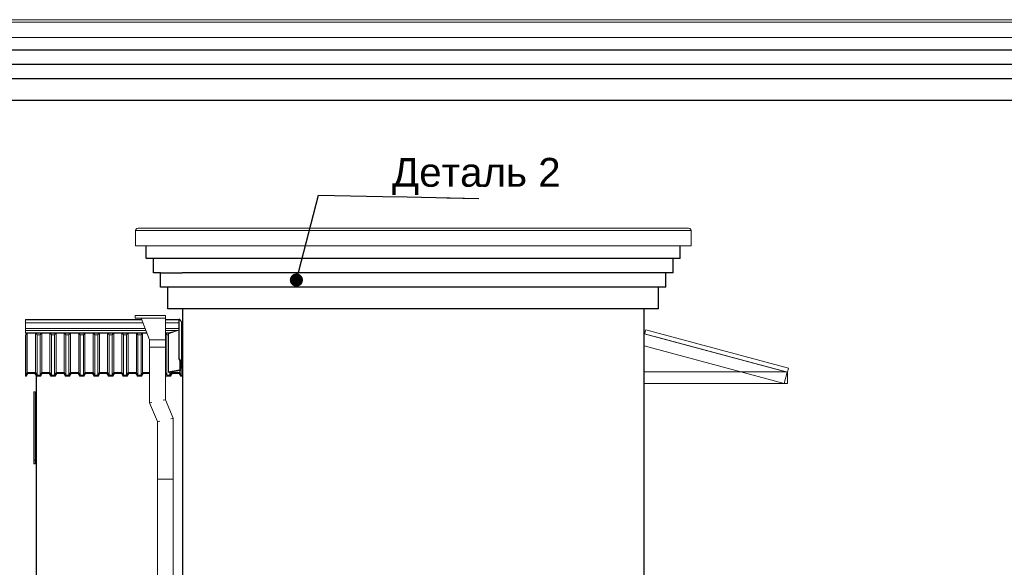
# Model space of a CAD drawing. Header units: millimetres. Extents: x -28034 to 133570, y -6180 to 17692.
# Tile 31 of 36: x 104405 to 111232, y -1247 to 2550. Entities that reach past the tile are written whole.
import ezdxf

# ---------------------------------------------------------------- set-up
doc = ezdxf.new("R2010")
doc.units = ezdxf.units.MM
doc.header["$MEASUREMENT"] = 0
doc.set_wipeout_variables(frame=1)
doc.linetypes.add('Wipeout_Contour', pattern=[1000, 0, -1000])
for name, color, linetype, lineweight in [('0_Ном._пера__120', 7, 'Continuous', 5), ('1_Решетки_Ном._пера__120', 7, 'Continuous', 5), ('Аннотация - Выносная Надпись.Фасад фрагмент_Ном._пера__1', 7, 'Continuous', 15), ('Конструктив - Балки.Крозырьки_Ном._пера__120', 7, 'Continuous', 5), ('Конструктив - Стены Ненесущие_Ном._пера__21', 7, 'Continuous', 30), ('Конструктив - Стены Несущие_Ном._пера__21', 7, 'Continuous', 30), ('Новый_1 ВОДОСТОК_Ном._пера__120', 7, 'Continuous', 5), ('Новый_1 Молдинги_Ном._пера__21', 7, 'Continuous', 30), ('Новый_1_Козырьки_Ном._пера__120', 7, 'Continuous', 5), ('Новый_Конструктив - Стены Внутренние несущие_Ном._пера__21', 7, 'Continuous', 30), ('Новый_Конструктив - Стены Ненесущие_Ном._пера__21', 7, 'Continuous', 30), ('Новый_Конструктив - Стены Несущие_Ном._пера__21', 7, 'Continuous', 30), ('Новый_Фартук парапета_Ном._пера__120', 7, 'Continuous', 5)]:
    doc.layers.add(name, color=color, linetype=linetype, lineweight=lineweight)
for name, color, linetype in [('1_Решетки', 7, 'Continuous'), ('Конструктив - Балки.Крозырьки', 7, 'Continuous'), ('Конструктив - Стены Ненесущие', 7, 'Continuous'), ('Конструктив - Стены Несущие', 7, 'Continuous'), ('Новый_1 ВОДОСТОК', 7, 'Continuous'), ('Новый_1 Молдинги', 7, 'Continuous'), ('Новый_1_Козырьки', 7, 'Continuous'), ('Новый_Конструктив - Стены Внутренние несущие', 7, 'Continuous'), ('Новый_Конструктив - Стены Ненесущие', 7, 'Continuous'), ('Новый_Конструктив - Стены Несущие', 7, 'Continuous'), ('Новый_Фартук парапета', 7, 'Continuous')]:
    doc.layers.add(name, color=color, linetype=linetype)
doc.styles.add('СГЕНЕРИР_СТИЛЬ_1', font='arial.ttf')
doc.dimstyles.new('СГЕНЕРИР_СТИЛЬ__2', dxfattribs={"dimtxt": 0.18, "dimasz": 182.4, "dimexe": 0.18, "dimexo": 0.0625, "dimgap": 0, "dimtad": 0, "dimtih": 1, "dimtoh": 1, "dimdec": 4, "dimzin": 0, "dimdsep": 46, "dimcen": 0.09, "dimadec": 0, "dimazin": 0, "dimtfac": 1, "dimtdec": 4, "dimtmove": 0, "dimatfit": 3, "dimldrblk": 'ARROWHEAD_11', "dimfxl": 1, "dimtolj": 1, "dimtzin": 0, "dimarcsym": 0})

# ---------------------------------------------------------------- blocks, each defined once
blk = doc.blocks.new('Элемент Разреза_203_1', base_point=(104939.2, -2230.2))
at = {"layer": 'Новый_Конструктив - Стены Внутренние несущие_Ном._пера__21', "color": 7, "linetype": 'Continuous', "lineweight": 30}
for p, q in [((105534.9, -5.2), (105534.9, -2030.2)), ((108734.9, -2030.2), (108734.9, -5.2))]:
    blk.add_line(p, q, dxfattribs=at)
blk = doc.blocks.new('Элемент Разреза_260_1', base_point=(104939.2, -2230.2))
at = {"layer": 'Новый_Конструктив - Стены Несущие_Ном._пера__21', "color": 7, "linetype": 'Continuous', "lineweight": 30}
for p, q in [((105534.9, 544.8), (105534.9, -5.2)), ((108734.9, -5.2), (108734.9, 544.8))]:
    blk.add_line(p, q, dxfattribs=at)
blk = doc.blocks.new('Элемент Разреза_301_1', base_point=(104939.2, -2230.2))
at = {"layer": 'Новый_Фартук парапета_Ном._пера__120', "color": 7, "linetype": 'Continuous', "lineweight": 5}
for p, q in [((105210.3, 1096.4), (105207.8, 1087.4)), ((105217.1, 1102.8), (105210.3, 1096.4)), ((105226.3, 1104.8), (105217.1, 1102.8)), ((105226.3, 1104.8), (109041.4, 1104.8)), ((109041.4, 1104.8), (109050.6, 1102.8)), ((109050.6, 1102.8), (109057.4, 1096.4)), ((109057.4, 1096.4), (109059.9, 1087.4)), ((105207.8, 1087.4), (105207.8, 982)), ((105207.8, 1087.4), (109059.9, 1087.4)), ((109059.9, 1087.4), (109059.9, 982)), ((105207.8, 982), (109059.9, 982))]:
    blk.add_line(p, q, dxfattribs=at)
blk = doc.blocks.new('Элемент Разреза_302_1', base_point=(104939.2, -2230.2))
at = {"layer": 'Новый_Фартук парапета_Ном._пера__120', "color": 7, "linetype": 'Continuous', "lineweight": 5}
for p, q in [((95409.9, 2532.7), (106074.9, 2532.7)), ((95428.4, 2550), (106074.9, 2550)), ((95409.9, 2427.2), (106074.9, 2427.2))]:
    blk.add_line(p, q, dxfattribs=at)
blk = doc.blocks.new('Элемент Разреза_377_1', base_point=(104939.2, -2230.2))
at = {"layer": 'Новый_1 Молдинги_Ном._пера__21', "color": 7, "linetype": 'Continuous', "lineweight": 30}
for p, q in [((109515.9, 2339.1), (95484.4, 2339.1)), ((109515.9, 2239.8), (95534.4, 2239.8)), ((109515.9, 2139.8), (95584.4, 2139.8)), ((109515.9, 1989.8), (95634.4, 1989.8))]:
    blk.add_line(p, q, dxfattribs=at)
blk = doc.blocks.new('Элемент Разреза_379_1', base_point=(104939.2, -2230.2))
at = {"layer": 'Новый_1 Молдинги_Ном._пера__21', "color": 7, "linetype": 'Continuous', "lineweight": 30}
for p, q in [((123021.6, 2339.1), (109515.9, 2339.1)), ((123071.6, 2239.8), (109515.9, 2239.8)), ((123121.6, 2139.8), (109515.9, 2139.8)), ((123224.6, 1989.8), (109515.9, 1989.8))]:
    blk.add_line(p, q, dxfattribs=at)
blk = doc.blocks.new('Элемент Разреза_380_1', base_point=(104939.2, -2230.2))
at = {"layer": 'Новый_1 Молдинги_Ном._пера__21', "color": 7, "linetype": 'Continuous', "lineweight": 30}
for p, q in [((105281.9, 894.2), (105281.9, 982)), ((105331.9, 794.8), (105331.9, 894.2)), ((105381.9, 794.8), (105331.9, 794.8)), ((105381.9, 794.8), (105531.9, 794.8)), ((105381.9, 694.8), (105381.9, 794.8)), ((105431.9, 694.8), (105381.9, 694.8)), ((105531.9, 694.8), (105431.9, 694.8)), ((105431.9, 544.8), (105431.9, 694.8)), ((105531.9, 544.8), (105431.9, 544.8))]:
    blk.add_line(p, q, dxfattribs=at)
blk = doc.blocks.new('Элемент Разреза_381_1', base_point=(104939.2, -2230.2))
at = {"layer": 'Новый_1 Молдинги_Ном._пера__21', "color": 7, "linetype": 'Continuous', "lineweight": 30}
for p, q in [((108984.9, 894.2), (108984.9, 982)), ((108984.9, 894.2), (105281.9, 894.2)), ((108934.9, 794.8), (108934.9, 894.2)), ((108934.9, 794.8), (105531.9, 794.8)), ((108884.9, 694.8), (108884.9, 794.8)), ((108884.9, 694.8), (105531.9, 694.8)), ((108834.9, 544.8), (108834.9, 694.8)), ((108834.9, 544.8), (105531.9, 544.8))]:
    blk.add_line(p, q, dxfattribs=at)
blk = doc.blocks.new('Элемент Разреза_398_1', base_point=(104939.2, -2230.2))
at = {"layer": 'Конструктив - Стены Несущие_Ном._пера__21', "color": 7, "linetype": 'Continuous', "lineweight": 30}
for p, q in [((108735.8, 381.4), (108735.8, 470.5)), ((108735.8, 108.1), (108735.8, 288.2)), ((108735.8, -2030.2), (108735.8, 28.1))]:
    blk.add_line(p, q, dxfattribs=at)
blk = doc.blocks.new('Элемент Разреза_403_1', base_point=(104939.2, -2230.2))
at = {"layer": 'Новый_Фартук парапета_Ном._пера__120', "color": 7, "linetype": 'Continuous', "lineweight": 5}
for p, q in [((106074.9, 2550), (122918.1, 2550)), ((106074.9, 2532.7), (122899.6, 2532.7)), ((106074.9, 2427.2), (122899.6, 2427.2))]:
    blk.add_line(p, q, dxfattribs=at)
blk = doc.blocks.new('Элемент Разреза_414_1', base_point=(104939.2, -2230.2))
at = {"layer": 'Новый_1 ВОДОСТОК_Ном._пера__120', "color": 7, "linetype": 'Continuous', "lineweight": 5}
for p, q in [((105415.1, 499.8), (105205.1, 499.8)), ((105205.1, 499.8), (105205.1, 479.8)), ((105415.1, 479.8), (105205.1, 479.8)), ((105248, 479.8), (105305.1, 329.8)), ((105415.1, 499.8), (105415.1, 479.8)), ((105415.1, 479.8), (105415.1, 329.8)), ((105415.1, 329.8), (105305.1, 329.8)), ((105305.1, 329.8), (105305.1, 279.8)), ((105415.1, 279.8), (105305.1, 279.8)), ((105305.1, 279.8), (105305.1, -107.5)), ((105415.1, 329.8), (105415.1, 279.8)), ((105415.1, 279.8), (105415.1, -85)), ((105309.3, -106.6), (105305.1, -107.5)), ((105305.1, -107.5), (105360.1, -236.2)), ((105321.2, -104.2), (105309.3, -106.6)), ((105410.9, -85.8), (105399, -88.3)), ((105415.1, -85), (105410.9, -85.8)), ((105415.1, -85), (105470.1, -213.7)), ((105364.3, -235.3), (105360.1, -236.2)), ((105360.1, -236.2), (105360.1, -635)), ((105376.2, -232.9), (105364.3, -235.3)), ((105465.9, -214.5), (105454, -217)), ((105470.1, -213.7), (105465.9, -214.5)), ((105470.1, -213.7), (105470.1, -635)), ((105360.1, -635), (105360.1, -2085.2)), ((105364.3, -635), (105360.1, -635)), ((105376.2, -635), (105364.3, -635)), ((105394.1, -635), (105376.2, -635)), ((105415.1, -635), (105394.1, -635)), ((105436.2, -635), (105415.1, -635)), ((105454, -635), (105436.2, -635)), ((105465.9, -635), (105454, -635)), ((105470.1, -635), (105465.9, -635)), ((105470.1, -635), (105470.1, -2085.2)), ((105358, -2085.2), (105362.3, -2085.2)), ((105358, -2115.2), (105358, -2085.2)), ((105358, -2115.2), (105362.3, -2115.2)), ((105360.1, -2115.2), (105360.1, -2215.2)), ((105362.3, -2085.2), (105374.7, -2085.2)), ((105362.3, -2115.2), (105374.7, -2115.2)), ((105374.7, -2085.2), (105393.2, -2085.2)), ((105374.7, -2115.2), (105393.2, -2115.2)), ((105393.2, -2085.2), (105415, -2085.2)), ((105393.2, -2115.2), (105415, -2115.2)), ((105415, -2085.2), (105501.9, -2085.2)), ((105415, -2115.2), (105501.9, -2115.2)), ((105470.1, -2115.2), (105470.1, -2215.2)), ((105360.1, -2215.2), (105360.1, -2292.5)), ((105364.3, -2215.2), (105360.1, -2215.2)), ((105376.2, -2215.2), (105364.3, -2215.2)), ((105394.1, -2215.2), (105376.2, -2215.2)), ((105415.1, -2215.2), (105394.1, -2215.2)), ((105436.2, -2215.2), (105415.1, -2215.2)), ((105454, -2215.2), (105436.2, -2215.2)), ((105465.9, -2215.2), (105454, -2215.2)), ((105470.1, -2215.2), (105465.9, -2215.2)), ((105470.1, -2215.2), (105470.1, -2338)), ((105360.1, -2292.5), (105270.2, -2382.4)), ((105364.3, -2294.2), (105360.1, -2292.5)), ((105376.2, -2299.1), (105364.3, -2294.2)), ((105394.1, -2306.5), (105376.2, -2299.1)), ((105273.1, -2385.4), (105270.2, -2382.4)), ((105281.5, -2393.8), (105273.1, -2385.4)), ((105470.1, -2338), (105347.9, -2460.2)), ((105454, -2331.4), (105436.2, -2324)), ((105465.9, -2336.3), (105454, -2331.4)), ((105470.1, -2338), (105465.9, -2336.3)), ((105294.2, -2406.4), (105281.5, -2393.8)), ((105309, -2421.3), (105294.2, -2406.4)), ((105323.9, -2436.2), (105309, -2421.3)), ((105336.5, -2448.8), (105323.9, -2436.2)), ((105345, -2457.2), (105336.5, -2448.8)), ((105347.9, -2460.2), (105345, -2457.2))]:
    blk.add_line(p, q, dxfattribs=at)
blk = doc.blocks.new('Элемент Разреза_431_1', base_point=(104939.2, -2230.2))
at = {"layer": 'Новый_1_Козырьки_Ном._пера__120', "color": 7, "linetype": 'Continuous', "lineweight": 5}
for p, q in [((108737.9, 371.7), (108745.5, 400)), ((108737.9, 371.7), (109727.5, 106.5)), ((108745.5, 400), (109735.1, 134.9)), ((109727.5, 106.5), (109735.1, 134.9))]:
    blk.add_line(p, q, dxfattribs=at)
blk = doc.blocks.new('Элемент Разреза_432_1', base_point=(104939.2, -2230.2))
at = {"layer": 'Конструктив - Балки.Крозырьки_Ном._пера__120', "color": 7, "linetype": 'Continuous', "lineweight": 5}
for p, q in [((109717, 108.1), (108734.9, 371.2)), ((109706.5, 28.1), (108734.9, 288.4)), ((109706.5, 28.1), (109727.2, 105.3)), ((109727.2, 105.3), (109717, 108.1))]:
    blk.add_line(p, q, dxfattribs=at)
blk = doc.blocks.new('Элемент Разреза_437_1', base_point=(104939.2, -2230.2))
at = {"layer": 'Конструктив - Балки.Крозырьки_Ном._пера__120', "color": 7, "linetype": 'Continuous', "lineweight": 5}
for p, q in [((109407.9, 108.1), (108734.9, 108.1)), ((109717, 108.1), (109407.9, 108.1)), ((109721.6, 108.1), (109717, 108.1)), ((109727.5, 28.1), (109727.5, 106.5)), ((109727.5, 28.1), (108734.9, 28.1))]:
    blk.add_line(p, q, dxfattribs=at)
blk = doc.blocks.new('Элемент Разреза_438_1', base_point=(104939.2, -2230.2))
at = {"layer": 'Конструктив - Балки.Крозырьки_Ном._пера__120', "color": 7, "linetype": 'Continuous', "lineweight": 5}
blk.add_line((109720.1, 108.1), (108814.9, 350.6), dxfattribs=at)
blk = doc.blocks.new('Элемент Разреза_445_1', base_point=(104939.2, -2230.2))
at = {"layer": 'Конструктив - Стены Ненесущие_Ном._пера__21', "color": 7, "linetype": 'Continuous', "lineweight": 30}
blk.add_line((108734.9, 470.5), (108735.8, 470.5), dxfattribs=at)
blk = doc.blocks.new('Элемент Разреза_466_1', base_point=(104939.2, -2230.2))
at = {"layer": 'Новый_Конструктив - Стены Ненесущие_Ном._пера__21', "color": 7, "linetype": 'Continuous', "lineweight": 30}
blk.add_line((104519.9, -530.2), (104519.9, -2030.2), dxfattribs=at)
blk = doc.blocks.new('Элемент Разреза_468_1', base_point=(104939.2, -2230.2))
at = {"layer": '1_Решетки_Ном._пера__120', "color": 7, "linetype": 'Continuous', "lineweight": 5}
for p, q in [((104512.7, -30.2), (104502.7, -30.2)), ((104502.7, -30.2), (104502.7, -504.8)), ((104512.7, -30.2), (104512.7, -504.8)), ((104512.7, -504.8), (104502.7, -504.8)), ((104502.7, -504.8), (104502.7, -530.2)), ((104502.7, -530.2), (104512.7, -530.2)), ((104512.7, -504.8), (104512.7, -530.2))]:
    blk.add_line(p, q, dxfattribs=at)
blk = doc.blocks.new('Элемент Разреза_481_1', base_point=(104939.2, -2230.2))
at = {"layer": 'Новый_Фартук парапета_Ном._пера__120', "color": 7, "linetype": 'Continuous', "lineweight": 5}
for p, q in [((104445.1, 470.5), (104445.1, 468.1)), ((104445.1, 470.5), (105251.5, 470.5)), ((104445.1, 468.1), (104445.1, 447)), ((104445.1, 468.1), (105252.4, 468.1)), ((104445.1, 447), (104445.1, 409.5)), ((104445.1, 447), (105260.5, 447)), ((105415.1, 470.5), (105507.6, 470.5)), ((105415.1, 468.1), (105507.6, 468.1)), ((105415.1, 447), (105507.6, 447)), ((105514.7, 470.5), (105517, 470.5)), ((105517, 470.5), (105515.4, 469.5)), ((105519.8, 463.8), (105517, 470.5)), ((105526.5, 447.7), (105526.2, 448.3)), ((105526.2, 446), (105526.5, 447.7)), ((104445.1, 409.5), (104445.1, 400.6)), ((104445.1, 409.5), (105274.7, 409.5)), ((104445.1, 400.6), (104445.1, 394.5)), ((104445.1, 394.5), (104445.1, 379.6)), ((104445.1, 394.5), (105280.5, 394.5)), ((104445.1, 379.6), (105286.1, 379.6)), ((104445.1, 379.6), (104445.1, 375.6)), ((104445.1, 375.6), (105287.6, 375.6)), ((105415.1, 409.5), (105507.6, 409.5)), ((105415.1, 394.5), (105498.7, 394.5)), ((105415.1, 379.6), (105436.9, 379.6)), ((105415.1, 375.6), (105436.9, 375.6)), ((105487.1, 390.1), (105436.9, 379.6)), ((105436.9, 375.6), (105462.3, 380.6)), ((105436.9, 379.6), (105436.9, 375.6))]:
    blk.add_line(p, q, dxfattribs=at)
blk = doc.blocks.new('Элемент Разреза_484_1', base_point=(104939.2, -2230.2))
at = {"layer": 'Новый_Конструктив - Стены Ненесущие_Ном._пера__21', "color": 7, "linetype": 'Continuous', "lineweight": 30}
blk.add_line((104519.9, 80.5), (104519.9, -530.2), dxfattribs=at)
blk = doc.blocks.new('Элемент Разреза_485_1', base_point=(104939.2, -2230.2))
at = {"layer": 'Новый_Конструктив - Стены Ненесущие_Ном._пера__21', "color": 7, "linetype": 'Continuous', "lineweight": 30}
for p, q in [((104519.9, 375.6), (104519.9, 372.9)), ((104749.9, 375.6), (104749.9, 369.8))]:
    blk.add_line(p, q, dxfattribs=at)
blk = doc.blocks.new('Элемент Разреза_486_1', base_point=(104939.2, -2230.2))
at = {"layer": '0_Ном._пера__120', "color": 7, "linetype": 'Continuous', "lineweight": 5}
for p, q in [((104445.1, 364.3), (104445.1, 85.4)), ((104446.6, 364.3), (104445.1, 364.3)), ((104453.4, 375.6), (104446.6, 364.3)), ((104446.6, 85.4), (104446.6, 364.3)), ((104457.5, 103.1), (104457.5, 375.6)), ((104514.2, 103.1), (104514.2, 375.6)), ((104525.1, 364.3), (104518.3, 375.6)), ((104525.1, 85.4), (104525.1, 364.3)), ((104546.6, 364.3), (104525.1, 364.3)), ((104553.4, 375.6), (104546.6, 364.3)), ((104546.6, 85.4), (104546.6, 364.3)), ((104557.5, 103.1), (104557.5, 375.6)), ((104614.2, 103.1), (104614.2, 375.6)), ((104625.1, 364.3), (104618.3, 375.6)), ((104625.1, 85.4), (104625.1, 364.3)), ((104646.6, 364.3), (104625.1, 364.3)), ((104653.4, 375.6), (104646.6, 364.3)), ((104646.6, 85.4), (104646.6, 364.3)), ((104657.5, 103.1), (104657.5, 375.6)), ((104714.2, 103.1), (104714.2, 375.6)), ((104725.1, 364.3), (104718.3, 375.6)), ((104725.1, 85.4), (104725.1, 364.3)), ((104746.6, 364.3), (104725.1, 364.3)), ((104753.4, 375.6), (104746.6, 364.3)), ((104746.6, 85.4), (104746.6, 364.3)), ((104757.5, 103.1), (104757.5, 375.6)), ((104814.2, 103.1), (104814.2, 375.6)), ((104825.1, 364.3), (104818.3, 375.6)), ((104825.1, 85.4), (104825.1, 364.3)), ((104846.6, 364.3), (104825.1, 364.3)), ((104853.4, 375.6), (104846.6, 364.3)), ((104846.6, 85.4), (104846.6, 364.3)), ((104857.5, 103.1), (104857.5, 375.6)), ((104914.2, 103.1), (104914.2, 375.6)), ((104925.1, 364.3), (104918.3, 375.6)), ((104925.1, 85.4), (104925.1, 364.3)), ((104946.6, 364.3), (104925.1, 364.3)), ((104953.4, 375.6), (104946.6, 364.3)), ((104946.6, 85.4), (104946.6, 364.3)), ((104957.5, 103.1), (104957.5, 375.6)), ((105014.2, 103.1), (105014.2, 375.6)), ((105025.1, 364.3), (105018.3, 375.6)), ((105025.1, 85.4), (105025.1, 364.3)), ((105046.6, 364.3), (105025.1, 364.3)), ((105053.4, 375.6), (105046.6, 364.3)), ((105046.6, 85.4), (105046.6, 364.3)), ((105057.5, 103.1), (105057.5, 375.6)), ((105114.2, 103.1), (105114.2, 375.6)), ((105125.1, 364.3), (105118.3, 375.6)), ((105125.1, 85.4), (105125.1, 364.3)), ((105146.6, 364.3), (105125.1, 364.3)), ((105153.4, 375.6), (105146.6, 364.3)), ((105146.6, 85.4), (105146.6, 364.3)), ((105157.5, 103.1), (105157.5, 375.6)), ((105214.2, 103.1), (105214.2, 375.6)), ((105225.1, 364.3), (105218.3, 375.6)), ((105225.1, 85.4), (105225.1, 364.3)), ((105246.6, 364.3), (105225.1, 364.3)), ((105253.4, 375.6), (105246.6, 364.3)), ((105246.6, 85.4), (105246.6, 364.3)), ((105257.5, 103.1), (105257.5, 375.6)), ((105425.1, 364.3), (105418.3, 375.6)), ((105425.1, 85.4), (105425.1, 364.3)), ((105436.9, 364.3), (105425.1, 364.3)), ((105455.6, 379.3), (105454.6, 377.7)), ((105457.5, 378.8), (105457.5, 379.7)), ((105534.9, 364.3), (105526.5, 364.3)), ((104445.1, 85.4), (104446.6, 85.4)), ((104445.1, 78.5), (104445.1, 85.4)), ((104450.5, 78.5), (104445.1, 78.5)), ((104446.6, 85.4), (104457.5, 103.1)), ((104461.4, 96.2), (104450.5, 78.5)), ((104457.5, 103.1), (104514.2, 103.1)), ((104510.2, 96.2), (104461.4, 96.2)), ((104521.1, 78.5), (104510.2, 96.2)), ((104514.2, 103.1), (104525.1, 85.4)), ((104550.5, 78.5), (104521.1, 78.5)), ((104525.1, 85.4), (104546.6, 85.4)), ((104546.6, 85.4), (104557.5, 103.1)), ((104561.4, 96.2), (104550.5, 78.5)), ((104557.5, 103.1), (104614.2, 103.1)), ((104610.2, 96.2), (104561.4, 96.2)), ((104621.1, 78.5), (104610.2, 96.2)), ((104614.2, 103.1), (104625.1, 85.4)), ((104650.5, 78.5), (104621.1, 78.5)), ((104625.1, 85.4), (104646.6, 85.4)), ((104646.6, 85.4), (104657.5, 103.1)), ((104661.4, 96.2), (104650.5, 78.5)), ((104657.5, 103.1), (104714.2, 103.1)), ((104710.2, 96.2), (104661.4, 96.2)), ((104721.1, 78.5), (104710.2, 96.2)), ((104714.2, 103.1), (104725.1, 85.4)), ((104750.5, 78.5), (104721.1, 78.5)), ((104725.1, 85.4), (104746.6, 85.4)), ((104746.6, 85.4), (104757.5, 103.1)), ((104761.4, 96.2), (104750.5, 78.5)), ((104757.5, 103.1), (104814.2, 103.1)), ((104810.2, 96.2), (104761.4, 96.2)), ((104821.1, 78.5), (104810.2, 96.2)), ((104814.2, 103.1), (104825.1, 85.4)), ((104850.5, 78.5), (104821.1, 78.5)), ((104825.1, 85.4), (104846.6, 85.4)), ((104846.6, 85.4), (104857.5, 103.1)), ((104861.4, 96.2), (104850.5, 78.5)), ((104857.5, 103.1), (104914.2, 103.1)), ((104910.2, 96.2), (104861.4, 96.2)), ((104921.1, 78.5), (104910.2, 96.2)), ((104914.2, 103.1), (104925.1, 85.4)), ((104950.5, 78.5), (104921.1, 78.5)), ((104925.1, 85.4), (104946.6, 85.4)), ((104946.6, 85.4), (104957.5, 103.1)), ((104961.4, 96.2), (104950.5, 78.5)), ((104957.5, 103.1), (105014.2, 103.1)), ((105010.2, 96.2), (104961.4, 96.2)), ((105021.1, 78.5), (105010.2, 96.2)), ((105014.2, 103.1), (105025.1, 85.4)), ((105050.5, 78.5), (105021.1, 78.5)), ((105025.1, 85.4), (105046.6, 85.4)), ((105046.6, 85.4), (105057.5, 103.1)), ((105061.4, 96.2), (105050.5, 78.5)), ((105057.5, 103.1), (105114.2, 103.1)), ((105110.2, 96.2), (105061.4, 96.2)), ((105121.1, 78.5), (105110.2, 96.2)), ((105114.2, 103.1), (105125.1, 85.4)), ((105150.5, 78.5), (105121.1, 78.5)), ((105125.1, 85.4), (105146.6, 85.4)), ((105146.6, 85.4), (105157.5, 103.1)), ((105161.4, 96.2), (105150.5, 78.5)), ((105157.5, 103.1), (105214.2, 103.1)), ((105210.2, 96.2), (105161.4, 96.2)), ((105221.1, 78.5), (105210.2, 96.2)), ((105214.2, 103.1), (105225.1, 85.4)), ((105250.5, 78.5), (105221.1, 78.5)), ((105225.1, 85.4), (105246.6, 85.4)), ((105246.6, 85.4), (105257.5, 103.1)), ((105261.4, 96.2), (105250.5, 78.5)), ((105257.5, 103.1), (105305.1, 103.1)), ((105305.1, 96.2), (105261.4, 96.2)), ((105415.1, 101.6), (105425.1, 85.4)), ((105421.1, 78.5), (105415.1, 88.3)), ((105450.5, 78.5), (105421.1, 78.5)), ((105425.1, 85.4), (105446.6, 85.4)), ((105446.6, 85.4), (105446.6, 105.3)), ((105446.6, 85.4), (105457.5, 103.1)), ((105461.4, 96.2), (105450.5, 78.5)), ((105457.5, 103.1), (105457.5, 107.3)), ((105457.5, 103.1), (105514.2, 103.1)), ((105510.2, 96.2), (105461.4, 96.2)), ((105521.1, 78.5), (105510.2, 96.2)), ((105514.2, 103.1), (105514.2, 117.6)), ((105514.2, 103.1), (105525.1, 85.4)), ((105534.9, 78.5), (105521.1, 78.5)), ((105525.1, 85.4), (105525.1, 127.7)), ((105525.1, 85.4), (105534.9, 85.4))]:
    blk.add_line(p, q, dxfattribs=at)
blk = doc.blocks.new('Элемент Разреза_488_1', base_point=(104939.2, -2230.2))
at = {"layer": 'Новый_Фартук парапета_Ном._пера__120', "color": 7, "linetype": 'Continuous', "lineweight": 5}
for p, q in [((105511.4, 474.8), (105507.6, 471.8)), ((105507.6, 471.8), (105507.6, 197.6)), ((105515.4, 469.5), (105511.4, 474.8)), ((105511.4, 474.8), (105511.4, 199.9)), ((105519.8, 463.8), (105515.4, 469.5)), ((105526.2, 455.3), (105519.8, 463.8)), ((105526.2, 448.3), (105526.2, 455.3)), ((105526.2, 455.3), (105526.2, 176.8)), ((105526.2, 446), (105526.2, 448.3)), ((105526.3, 430), (105526.2, 446)), ((105526.3, 418.5), (105526.3, 139.2)), ((105526.5, 409.7), (105526.5, 130.5)), ((105462.3, 380.6), (105436.9, 371)), ((105436.9, 371), (105436.9, 107.7)), ((105487.1, 390.1), (105462.3, 380.6)), ((105507.6, 397.9), (105487.1, 390.1)), ((105511.4, 199.9), (105507.6, 197.6)), ((105507.6, 197.6), (105521.3, 176.1)), ((105526.2, 176.8), (105511.4, 199.9)), ((105515, 186), (105515, 122.8)), ((105521.3, 176.1), (105522, 138.1)), ((105522, 138.1), (105521.5, 129)), ((105526.3, 139.2), (105526.2, 176.8)), ((105526.5, 130.5), (105526.3, 139.2)), ((105515, 122.8), (105436.9, 107.7)), ((105436.9, 107.7), (105437.6, 103.7)), ((105437.6, 103.7), (105515.4, 117.9)), ((105521.5, 129), (105515, 122.8)), ((105515.4, 117.9), (105522.5, 122.7)), ((105522.5, 122.7), (105526.5, 130.5))]:
    blk.add_line(p, q, dxfattribs=at)
blk = doc.blocks.new('Элемент Разреза_506_1', base_point=(104939.2, -2230.2))
at = {"layer": 'Конструктив - Балки.Крозырьки_Ном._пера__120', "color": 7, "linetype": 'Continuous', "lineweight": 5}
for p, q in [((108734.9, 381.4), (108740.5, 381.4)), ((108814.9, 351), (108814.9, 349.8))]:
    blk.add_line(p, q, dxfattribs=at)
blk = doc.blocks.new('ARROWHEAD_11')
at = {"color": 0, "linetype": 'Continuous', "lineweight": 0}
blk.add_line((0, 0), (-1, 0), dxfattribs=at)
at = {"color": 0, "linetype": 'Continuous', "lineweight": 0, "const_width": 0.25, "flags": 128}
blk.add_lwpolyline([(-0.125, 0, 1), (0.125, 0, 1)], format="xyb", close=True, dxfattribs=at)

msp = doc.modelspace()

# ---------------------------------------------------------------- block references
at = {"lineweight": 0}
msp.add_blockref('Элемент Разреза_486_1', (104939.2, -2230.2), dxfattribs=at)
at = {"layer": '1_Решетки', "lineweight": 0}
msp.add_blockref('Элемент Разреза_468_1', (104939.2, -2230.2), dxfattribs=at)
at = {"layer": 'Конструктив - Балки.Крозырьки', "lineweight": 0}
for name in ['Элемент Разреза_506_1', 'Элемент Разреза_432_1', 'Элемент Разреза_438_1', 'Элемент Разреза_437_1']:
    msp.add_blockref(name, (104939.2, -2230.2), dxfattribs=at)
at = {"layer": 'Конструктив - Стены Ненесущие', "lineweight": 0}
msp.add_blockref('Элемент Разреза_445_1', (104939.2, -2230.2), dxfattribs=at)
at = {"layer": 'Конструктив - Стены Несущие', "lineweight": 0}
msp.add_blockref('Элемент Разреза_398_1', (104939.2, -2230.2), dxfattribs=at)
at = {"layer": 'Новый_1 ВОДОСТОК', "lineweight": 0}
msp.add_blockref('Элемент Разреза_414_1', (104939.2, -2230.2), dxfattribs=at)
at = {"layer": 'Новый_1 Молдинги', "lineweight": 0}
for name in ['Элемент Разреза_377_1', 'Элемент Разреза_379_1', 'Элемент Разреза_380_1', 'Элемент Разреза_381_1']:
    msp.add_blockref(name, (104939.2, -2230.2), dxfattribs=at)
at = {"layer": 'Новый_1_Козырьки', "lineweight": 0}
msp.add_blockref('Элемент Разреза_431_1', (104939.2, -2230.2), dxfattribs=at)
at = {"layer": 'Новый_Конструктив - Стены Внутренние несущие', "lineweight": 0}
msp.add_blockref('Элемент Разреза_203_1', (104939.2, -2230.2), dxfattribs=at)
at = {"layer": 'Новый_Конструктив - Стены Ненесущие', "lineweight": 0}
for name in ['Элемент Разреза_485_1', 'Элемент Разреза_484_1', 'Элемент Разреза_466_1']:
    msp.add_blockref(name, (104939.2, -2230.2), dxfattribs=at)
at = {"layer": 'Новый_Конструктив - Стены Несущие', "lineweight": 0}
msp.add_blockref('Элемент Разреза_260_1', (104939.2, -2230.2), dxfattribs=at)
at = {"layer": 'Новый_Фартук парапета', "lineweight": 0}
for name in ['Элемент Разреза_302_1', 'Элемент Разреза_403_1', 'Элемент Разреза_301_1', 'Элемент Разреза_481_1', 'Элемент Разреза_488_1']:
    msp.add_blockref(name, (104939.2, -2230.2), dxfattribs=at)

# ---------------------------------------------------------------- wipeouts: each hides what was drawn before it
at = {"color": 7, "linetype": 'Wipeout_Contour', "lineweight": 15, "ltscale": 430355.12525}
msp.add_wipeout([(107010.7, 1625.3), (108146.6, 1625.3), (108146.6, 1311), (107010.7, 1311)], dxfattribs=at).dxf.layer = 'Аннотация - Выносная Надпись.Фасад фрагмент_Ном._пера__1'

# ---------------------------------------------------------------- next in the draw order: texts
at = {"layer": 'Аннотация - Выносная Надпись.Фасад фрагмент_Ном._пера__1', "color": 7, "linetype": 'Continuous', "lineweight": 15, "insert": (108155.4, 1333.8), "char_height": 200, "attachment_point": 9, "style": 'СГЕНЕРИР_СТИЛЬ_1'}
msp.add_mtext('\\A1;Деталь 2', dxfattribs=at)

# ---------------------------------------------------------------- next in the draw order: leaders
at = {"layer": 'Аннотация - Выносная Надпись.Фасад фрагмент_Ном._пера__1', "color": 7, "linetype": 'Continuous', "lineweight": 15, "annotation_type": 0, "has_hookline": 1, "hookline_direction": 0, "text_width": 1154.8}
msp.add_leader([(106323.5, 744.8), (106476.4, 1333.8), (107587.5, 1311)], dimstyle='СГЕНЕРИР_СТИЛЬ__2', dxfattribs=at)

doc.saveas('drawing.dxf')
